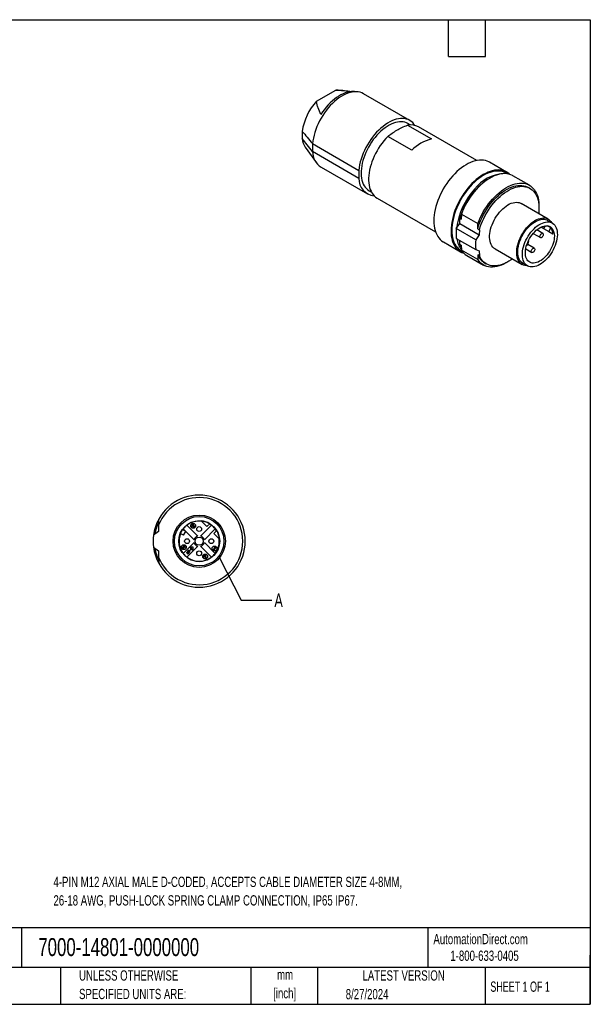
# Model space of a CAD drawing. Header units: millimetres. Extents: x 6 to 273, y 6 to 210.
# Tile 2 of 2: x 155 to 273, y 6 to 210. Entities that reach past the tile are written whole.
import ezdxf

# ---------------------------------------------------------------- set-up
doc = ezdxf.new("R2010")
doc.units = ezdxf.units.MM
doc.layers.add('TEXT', color=140, linetype='Continuous', lineweight=25)
doc.styles.add('SLDTEXTSTYLE0', font='TXT', dxfattribs={"width": 0.7})
doc.styles.add('SLDTEXTSTYLE1', font='TXT', dxfattribs={"width": 0.65})
doc.dimstyles.new('SLDDIMSTYLE2', dxfattribs={"dimtxt": 0.18, "dimasz": 3.302, "dimexe": 0, "dimexo": 0.0625, "dimgap": 0, "dimtad": 0, "dimtih": 1, "dimtoh": 1, "dimdec": 0, "dimrnd": 1e-09, "dimzin": 0, "dimdsep": 46, "dimtxsty": 'Standard', "dimblk1": 'NONE', "dimblk2": 'NONE', "dimsah": 1, "dimcen": 0.09, "dimadec": 0, "dimazin": 0, "dimtfac": 3.302, "dimtdec": 0, "dimtofl": 0, "dimtmove": 0, "dimatfit": 3, "dimldrblk": 'NONE', "dimfxl": 0, "dimfrac": 2, "dimtolj": 1, "dimtzin": 0, "dimarcsym": 0})

# ---------------------------------------------------------------- blocks, each defined once
blk = doc.blocks.new('_None')

msp = doc.modelspace()

# ---------------------------------------------------------------- linework, layer by layer
for p, q in [((216.585, 192.724), (220.572, 195.026)), ((222.032, 194.935), (221.073, 195.022)), ((225.003, 194.663), (224.417, 194.716)), ((235.822, 188.757), (226.276, 194.268)), ((235.37, 187.792), (240.32, 184.935)), ((235.902, 187.845), (235.447, 188.108)), ((249.635, 180.495), (237.588, 187.449)), ((213.642, 186.498), (213.642, 185.019)), ((236.257, 182.59), (231.308, 185.447)), ((214.271, 183.24), (216.548, 180.017)), ((215.756, 183.967), (225.302, 178.456)), ((215.756, 183.967), (215.756, 182.317)), ((225.302, 176.806), (215.756, 182.317)), ((217.527, 179.112), (227.073, 173.601)), ((255.792, 178.095), (252.256, 180.136)), ((225.302, 178.456), (225.302, 176.806)), ((255.899, 177.744), (255.667, 177.878)), ((260.501, 175.376), (257.107, 177.336)), ((260.604, 174.739), (260.251, 174.943)), ((227.448, 174.251), (227.903, 173.988)), ((229.089, 172.726), (241.136, 165.772)), ((264.391, 168.397), (258.804, 171.622)), ((246.462, 169.425), (246.431, 168.366)), ((246.462, 169.425), (249.856, 167.466)), ((245.414, 166.432), (246.117, 167.468)), ((246.117, 167.468), (246.148, 168.529)), ((246.117, 167.468), (250.147, 165.141)), ((246.148, 168.529), (246.431, 168.366)), ((249.825, 166.406), (249.856, 167.466)), ((263.49, 166.434), (262.921, 166.763)), ((262.921, 166.763), (263.49, 166.434)), ((262.921, 166.762), (264.49, 165.856)), ((262.922, 166.761), (265.34, 165.366)), ((263.49, 166.434), (263.829, 167.02)), ((264.918, 166.596), (264.201, 166.999)), ((265.198, 167.584), (264.241, 168.137)), ((249.444, 164.106), (245.414, 166.432)), ((250.147, 165.141), (249.444, 164.106)), ((249.825, 166.406), (250.178, 166.202)), ((250.178, 166.202), (250.147, 165.141)), ((261.265, 165.429), (262.752, 164.571)), ((263.252, 165.437), (261.998, 166.161)), ((264.49, 165.856), (264.918, 166.596)), ((264.49, 165.856), (265.34, 165.366)), ((242.757, 163.681), (246.293, 161.64)), ((245.414, 164.42), (249.444, 162.094)), ((246.148, 163.172), (246.122, 164.011)), ((246.431, 163.009), (246.148, 163.172)), ((246.431, 163.009), (246.462, 161.986)), ((260.101, 163.025), (259.93, 163.034)), ((260.101, 163.025), (260.399, 163.831)), ((261.484, 162.375), (260.146, 163.148)), ((260.37, 163.848), (260.255, 163.854)), ((260.37, 163.848), (260.277, 163.901)), ((260.399, 163.831), (260.37, 163.848)), ((246.418, 161.856), (246.65, 161.722)), ((249.856, 160.026), (246.462, 161.986)), ((247.607, 160.881), (251.001, 158.922)), ((249.444, 162.094), (250.147, 161.87)), ((250.178, 160.845), (249.825, 161.049)), ((249.825, 161.049), (249.856, 160.026)), ((250.147, 161.87), (250.178, 160.845)), ((253.405, 162.268), (258.991, 159.043)), ((259.73, 162.233), (260.984, 161.509)), ((251.251, 159.355), (251.605, 159.15)), ((259.141, 159.303), (260.099, 158.75)), ((184.006, 105.208), (184.051, 106.483)), ((193.978, 104.933), (192.777, 106.134)), ((183.962, 103.931), (182.967, 103.159)), ((184.006, 105.208), (183.962, 103.931)), ((189.565, 103.972), (188.911, 104.327)), ((189.565, 103.972), (189.09, 104.447)), ((189.184, 103.154), (189.606, 103.931)), ((189.606, 103.931), (189.565, 103.972)), ((191.325, 102.212), (189.606, 103.931)), ((189.867, 105.225), (192.102, 102.99)), ((190.874, 105.022), (190.979, 105.107)), ((191.213, 104.661), (191.546, 104.993)), ((191.457, 105.081), (191.269, 104.893)), ((191.546, 104.993), (191.457, 105.081)), ((192.672, 102.99), (194.907, 105.225)), ((195.685, 104.447), (193.45, 102.212)), ((193.978, 104.933), (194.582, 105.537)), ((195.392, 103.519), (195.996, 104.122)), ((189.184, 103.154), (188.481, 103.536)), ((189.09, 99.408), (191.325, 101.643)), ((193.45, 101.643), (195.685, 99.408)), ((195.392, 103.519), (196.593, 102.318)), ((182.967, 100.696), (183.962, 99.924)), ((183.962, 99.924), (184.006, 98.647)), ((189.266, 100.398), (189.194, 100.5)), ((189.207, 100.59), (189.295, 100.657)), ((189.295, 100.657), (189.245, 100.693)), ((189.406, 100.707), (189.509, 100.627)), ((189.847, 99.687), (189.758, 99.598)), ((189.758, 99.598), (190.01, 99.347)), ((190.026, 99.507), (189.847, 99.687)), ((192.102, 100.865), (189.867, 98.63)), ((190.125, 99.576), (190.026, 99.507)), ((190.315, 99.555), (190.25, 99.644)), ((190.326, 99.733), (190.431, 99.648)), ((190.679, 100.691), (190.501, 100.513)), ((190.846, 100.513), (190.501, 100.167)), ((190.501, 100.513), (190.846, 100.513)), ((190.501, 100.167), (190.627, 100.041)), ((190.627, 100.041), (190.972, 100.387)), ((191.15, 100.691), (190.679, 100.691)), ((190.972, 100.387), (190.972, 100.041)), ((190.972, 100.041), (191.15, 100.219)), ((191.15, 100.219), (191.15, 100.691)), ((194.907, 98.63), (192.672, 100.865)), ((195.638, 100.549), (195.28, 100.191)), ((195.28, 100.191), (195.375, 100.096)), ((195.375, 100.096), (195.872, 100.593)), ((195.529, 100.686), (195.443, 100.6)), ((195.872, 100.593), (195.795, 100.67)), ((184.006, 98.647), (184.051, 97.372)), ((190.01, 99.347), (190.315, 99.555)), ((193.363, 98.996), (193.271, 98.904)), ((193.271, 98.904), (193.371, 98.805)), ((193.371, 98.805), (193.309, 98.743)), ((193.309, 98.743), (193.392, 98.66)), ((193.462, 98.897), (193.363, 98.996)), ((193.392, 98.66), (193.454, 98.722)), ((193.454, 98.722), (193.768, 98.408)), ((193.665, 99.099), (193.462, 98.897)), ((193.545, 98.814), (193.659, 98.927)), ((193.715, 98.644), (193.545, 98.814)), ((193.659, 98.927), (193.715, 98.644)), ((193.748, 99.017), (193.665, 99.099)), ((193.848, 98.487), (193.748, 99.017)), ((193.768, 98.408), (193.848, 98.487))]:
    msp.add_line(p, q)
at = {"flags": 128}
for points in [[(226.276, 194.268), (226.268, 194.272), (225.929, 194.439), (225.568, 194.562), (225.186, 194.641), (224.786, 194.676), (224.37, 194.666), (223.94, 194.613), (223.499, 194.515), (223.049, 194.373), (222.593, 194.189), (222.132, 193.963), (221.671, 193.696), (221.211, 193.391), (220.754, 193.048), (220.304, 192.67), (219.863, 192.259), (219.433, 191.816), (219.017, 191.345), (218.617, 190.848), (218.235, 190.328), (217.874, 189.788), (217.535, 189.231), (217.22, 188.659), (216.932, 188.076), (216.671, 187.486), (216.439, 186.891), (216.238, 186.295), (216.068, 185.702), (215.93, 185.113), (215.826, 184.534), (215.756, 183.967)], [(224.417, 194.716), (224.206, 194.729), (223.803, 194.72), (223.385, 194.667), (222.957, 194.572), (222.52, 194.435), (222.077, 194.256), (221.631, 194.037), (221.183, 193.778), (220.736, 193.482), (220.293, 193.149), (219.856, 192.782), (219.428, 192.383), (219.011, 191.954), (218.607, 191.497), (218.219, 191.014), (217.848, 190.51), (217.497, 189.985)], [(221.073, 195.022), (220.956, 195.031), (220.572, 195.026)], [(236.876, 187.741), (236.678, 188.015), (236.418, 188.304), (236.129, 188.553), (235.814, 188.762), (235.475, 188.928), (235.114, 189.051), (234.732, 189.13), (234.332, 189.165), (233.916, 189.156), (233.486, 189.102), (233.045, 189.004), (232.595, 188.862), (232.139, 188.678), (231.678, 188.452), (231.217, 188.186), (230.756, 187.88), (230.3, 187.537), (229.85, 187.159), (229.409, 186.748), (228.979, 186.305), (228.563, 185.834), (228.163, 185.338), (227.781, 184.818), (227.42, 184.277), (227.081, 183.72), (226.766, 183.148), (226.478, 182.566), (226.217, 181.975), (225.985, 181.38), (225.784, 180.785), (225.614, 180.191), (225.476, 179.603), (225.372, 179.023), (225.302, 178.456)], [(235.447, 188.108), (235.148, 188.256), (234.81, 188.373), (234.451, 188.448), (234.076, 188.481), (233.684, 188.47), (233.28, 188.417), (232.865, 188.321), (232.442, 188.184), (232.013, 188.005), (231.58, 187.786), (231.147, 187.529), (230.715, 187.234), (230.288, 186.903), (229.868, 186.539), (229.456, 186.144), (229.057, 185.719)], [(229.057, 185.719), (228.671, 185.268), (228.302, 184.793), (227.952, 184.296), (227.621, 183.782), (227.314, 183.252), (227.03, 182.71), (226.773, 182.159), (226.543, 181.602), (226.341, 181.042), (226.17, 180.484), (226.03, 179.929), (225.921, 179.382), (225.845, 178.846), (225.802, 178.323), (225.791, 177.817), (225.814, 177.33), (225.871, 176.866), (225.959, 176.428), (226.08, 176.017), (226.233, 175.637), (226.416, 175.289), (226.629, 174.976), (226.87, 174.699), (227.137, 174.46), (227.431, 174.261), (227.448, 174.251)], [(231.308, 185.447), (230.893, 185.016), (230.493, 184.557), (230.107, 184.074), (229.74, 183.569), (229.393, 183.044), (229.067, 182.504), (228.765, 181.95), (228.488, 181.385), (228.238, 180.814), (228.016, 180.238), (227.823, 179.662), (227.661, 179.088), (227.53, 178.519), (227.432, 177.959), (227.366, 177.411), (227.332, 176.878), (227.332, 176.362), (227.366, 175.867), (227.432, 175.395), (227.53, 174.949), (227.661, 174.532), (227.823, 174.145), (228.016, 173.791), (228.238, 173.472), (228.488, 173.189), (228.765, 172.944), (229.067, 172.739), (229.089, 172.726)], [(252.256, 180.136), (252.153, 180.193), (251.799, 180.353), (251.424, 180.471), (251.029, 180.547), (250.617, 180.579), (250.189, 180.569), (249.748, 180.515), (249.296, 180.418), (248.835, 180.279), (248.367, 180.098), (247.895, 179.877), (247.421, 179.615), (246.947, 179.316), (246.477, 178.979), (246.011, 178.607), (245.553, 178.202), (245.104, 177.766), (244.668, 177.3)], [(244.668, 177.3), (244.245, 176.807), (243.839, 176.29), (243.451, 175.751), (243.084, 175.193), (242.738, 174.619), (242.416, 174.031), (242.12, 173.433), (241.85, 172.827), (241.609, 172.216), (241.396, 171.604), (241.215, 170.994), (241.064, 170.387), (240.946, 169.789), (240.861, 169.201), (240.808, 168.627), (240.789, 168.069), (240.804, 167.53), (240.851, 167.012), (240.932, 166.52), (241.046, 166.054), (241.192, 165.617), (241.369, 165.212), (241.577, 164.84), (241.815, 164.503), (242.081, 164.203), (242.373, 163.941), (242.692, 163.72), (242.757, 163.681)], [(257.107, 177.336), (256.988, 177.401), (256.634, 177.559), (256.259, 177.675), (255.865, 177.749), (255.453, 177.78), (255.026, 177.768), (254.585, 177.713), (254.134, 177.615), (253.673, 177.475), (253.206, 177.294), (252.735, 177.072), (252.262, 176.81), (251.79, 176.511), (251.32, 176.174), (250.856, 175.803), (250.399, 175.398), (249.951, 174.962), (249.516, 174.497), (249.094, 174.006), (248.689, 173.49), (248.302, 172.952), (247.935, 172.396), (247.59, 171.823), (247.269, 171.236), (246.973, 170.639), (246.704, 170.035), (246.462, 169.425)], [(256.403, 177.636), (256.325, 177.708), (256.019, 177.95), (255.689, 178.152), (255.335, 178.312), (254.96, 178.43), (254.565, 178.506), (254.153, 178.538), (253.725, 178.528), (253.284, 178.474), (252.832, 178.377), (252.37, 178.238), (251.903, 178.057), (251.431, 177.836), (250.957, 177.574), (250.483, 177.275), (250.012, 176.938), (249.546, 176.566), (249.088, 176.161), (248.64, 175.725), (248.203, 175.259)], [(255.667, 177.878), (255.63, 177.899), (255.286, 178.065), (254.92, 178.188), (254.535, 178.27), (254.131, 178.308), (253.712, 178.304), (253.279, 178.256), (252.835, 178.166), (252.382, 178.034), (251.922, 177.86), (251.457, 177.645), (250.99, 177.39), (250.524, 177.097), (250.06, 176.768), (249.601, 176.403), (249.15, 176.005), (248.708, 175.575), (248.278, 175.117)], [(248.203, 175.259), (247.781, 174.766), (247.375, 174.249), (246.987, 173.71), (246.619, 173.152), (246.274, 172.578), (245.952, 171.99), (245.655, 171.392), (245.386, 170.786), (245.144, 170.175), (244.932, 169.563), (244.75, 168.952), (244.6, 168.346), (244.482, 167.748), (244.396, 167.16), (244.344, 166.586), (244.325, 166.028), (244.339, 165.489), (244.387, 164.971), (244.468, 164.479), (244.582, 164.013), (244.728, 163.576), (244.905, 163.171), (245.113, 162.799), (245.35, 162.462), (245.616, 162.162), (245.909, 161.9), (246.227, 161.679), (246.57, 161.498), (246.935, 161.358), (246.996, 161.34)], [(248.278, 175.117), (247.862, 174.632), (247.462, 174.122), (247.081, 173.591), (246.72, 173.041), (246.381, 172.475), (246.065, 171.895), (245.775, 171.305), (245.512, 170.708), (245.277, 170.106), (245.071, 169.503), (244.896, 168.903), (244.752, 168.307), (244.64, 167.718), (244.561, 167.141), (244.515, 166.578), (244.502, 166.032), (244.522, 165.505), (244.576, 165), (244.662, 164.52), (244.781, 164.068), (244.932, 163.645), (245.114, 163.253), (245.327, 162.896), (245.568, 162.573), (245.837, 162.289), (246.133, 162.042), (246.418, 161.856)], [(249.825, 166.406), (250.007, 166.996), (250.218, 167.587), (250.459, 168.175), (250.726, 168.758), (251.02, 169.333), (251.338, 169.896), (251.679, 170.445), (252.041, 170.978), (252.422, 171.49), (252.82, 171.98), (253.233, 172.445), (253.66, 172.883), (254.097, 173.291), (254.543, 173.667), (254.995, 174.009), (255.451, 174.316), (255.908, 174.587), (256.365, 174.818), (256.819, 175.01), (257.267, 175.161), (257.707, 175.271), (258.137, 175.339), (258.555, 175.365), (258.958, 175.348), (259.344, 175.289), (259.713, 175.187), (260.06, 175.045), (260.251, 174.943)], [(249.856, 167.466), (250.098, 168.075), (250.367, 168.68), (250.663, 169.277), (250.984, 169.863), (251.329, 170.436), (251.696, 170.993), (252.083, 171.53), (252.488, 172.046), (252.91, 172.538), (253.345, 173.003), (253.793, 173.439), (254.25, 173.843), (254.714, 174.215), (255.184, 174.551), (255.656, 174.851), (256.129, 175.112), (256.601, 175.334), (257.067, 175.516), (257.528, 175.656), (257.979, 175.753), (258.42, 175.808), (258.847, 175.82), (259.259, 175.79), (259.653, 175.716), (260.029, 175.6), (260.383, 175.441), (260.713, 175.242), (261.02, 175.003), (261.3, 174.724), (261.553, 174.408), (261.777, 174.056), (261.971, 173.67), (262.134, 173.252), (262.265, 172.803), (262.365, 172.326), (262.431, 171.823), (262.464, 171.298), (262.466, 170.819)], [(250.178, 166.202), (250.36, 166.792), (250.572, 167.383), (250.812, 167.971), (251.08, 168.554), (251.373, 169.129), (251.691, 169.692), (252.032, 170.241), (252.394, 170.774), (252.775, 171.286), (253.174, 171.776), (253.587, 172.241), (254.013, 172.679), (254.451, 173.087), (254.896, 173.463), (255.349, 173.805), (255.804, 174.112), (256.262, 174.382), (256.719, 174.614), (257.172, 174.806), (257.62, 174.957), (258.06, 175.067), (258.49, 175.135), (258.908, 175.161), (259.311, 175.144), (259.698, 175.085), (260.066, 174.983), (260.414, 174.84), (260.739, 174.657), (261.04, 174.433), (261.316, 174.171), (261.565, 173.871), (261.786, 173.536), (261.977, 173.166), (262.138, 172.765), (262.268, 172.333), (262.366, 171.874), (262.432, 171.389), (262.464, 170.881), (262.464, 170.352), (262.432, 169.806), (262.405, 169.543)], [(253.405, 162.268), (253.17, 162.43), (252.954, 162.635), (252.766, 162.878), (252.607, 163.157), (252.479, 163.469), (252.383, 163.811), (252.319, 164.181), (252.289, 164.576), (252.292, 164.991), (252.329, 165.423), (252.399, 165.869), (252.501, 166.324), (252.636, 166.785), (252.8, 167.247), (252.994, 167.706), (253.215, 168.159), (253.461, 168.601), (253.731, 169.029), (254.022, 169.438), (254.33, 169.825), (254.655, 170.187), (254.992, 170.521), (255.339, 170.823), (255.693, 171.091), (256.05, 171.322), (256.408, 171.515), (256.763, 171.668), (257.112, 171.78), (257.453, 171.849), (257.781, 171.874), (258.095, 171.857), (258.391, 171.796), (258.668, 171.693), (258.804, 171.622)], [(260.028, 158.791), (259.855, 158.794), (259.55, 158.833), (259.263, 158.915), (258.998, 159.04), (258.756, 159.205), (258.54, 159.41), (258.352, 159.653), (258.193, 159.932), (258.065, 160.244), (257.969, 160.586), (257.905, 160.956), (257.875, 161.351), (257.878, 161.766), (257.915, 162.198), (257.985, 162.644), (258.088, 163.099), (258.222, 163.56), (258.386, 164.022), (258.58, 164.482), (258.801, 164.934), (259.048, 165.376), (259.317, 165.804), (259.608, 166.213), (259.917, 166.6), (260.241, 166.962), (260.578, 167.296), (260.925, 167.598), (261.279, 167.866), (261.636, 168.097), (261.994, 168.29), (262.349, 168.443), (262.698, 168.555), (263.039, 168.624), (263.367, 168.65), (263.681, 168.632), (263.978, 168.571), (264.254, 168.468), (264.508, 168.323), (264.737, 168.138), (264.939, 167.913), (265.113, 167.652), (265.128, 167.625)], [(261.124, 166.062), (261.447, 166.4), (261.781, 166.708), (262.122, 166.984), (262.469, 167.223), (262.818, 167.425), (263.165, 167.587), (263.507, 167.707), (263.841, 167.786), (264.164, 167.821), (264.472, 167.813), (264.764, 167.761), (265.036, 167.667), (265.286, 167.53), (265.511, 167.353), (265.709, 167.136), (265.879, 166.883), (266.019, 166.595), (266.127, 166.275), (266.202, 165.926), (266.245, 165.551), (266.254, 165.154), (266.229, 164.738), (266.171, 164.308), (266.08, 163.867), (265.956, 163.419), (265.802, 162.969), (265.619, 162.521), (265.408, 162.079), (265.171, 161.647), (264.91, 161.23), (264.629, 160.83), (264.329, 160.453), (264.013, 160.1), (263.684, 159.776), (263.346, 159.484), (263.001, 159.227), (262.653, 159.006), (262.305, 158.824), (261.96, 158.682), (261.622, 158.583), (261.293, 158.526), (260.977, 158.512), (260.676, 158.542), (260.394, 158.616), (260.133, 158.731), (259.895, 158.888), (259.683, 159.085), (259.499, 159.321), (259.344, 159.592), (259.22, 159.896), (259.128, 160.231), (259.069, 160.593), (259.043, 160.98), (259.051, 161.387), (259.093, 161.81), (259.167, 162.246), (259.275, 162.691), (259.413, 163.14), (259.582, 163.59), (259.78, 164.035), (260.004, 164.473), (260.253, 164.898), (260.525, 165.307), (260.816, 165.696), (261.124, 166.062)], [(265.358, 166.19), (265.477, 165.918), (265.563, 165.615), (265.617, 165.284), (265.638, 164.929), (265.624, 164.554), (265.577, 164.163), (265.496, 163.761), (265.383, 163.352), (265.239, 162.942), (265.066, 162.533), (264.866, 162.132), (264.64, 161.743), (264.392, 161.37), (264.124, 161.017), (263.839, 160.688), (263.541, 160.388), (263.233, 160.119), (262.918, 159.885), (262.6, 159.688), (262.282, 159.53), (261.969, 159.413), (261.663, 159.339), (261.369, 159.309), (261.089, 159.322), (260.827, 159.379), (260.585, 159.478), (260.367, 159.62), (260.174, 159.801), (260.01, 160.021), (259.876, 160.276), (259.773, 160.564), (259.702, 160.882), (259.665, 161.226), (259.662, 161.591), (259.692, 161.975), (259.756, 162.371), (259.853, 162.777), (259.982, 163.188), (260.14, 163.598), (260.327, 164.003), (260.541, 164.399), (260.778, 164.781), (261.037, 165.144), (261.313, 165.485), (261.605, 165.8), (261.909, 166.085), (262.221, 166.337), (262.538, 166.553), (262.856, 166.731), (263.172, 166.868), (263.482, 166.964), (263.782, 167.016), (264.07, 167.025), (264.341, 166.99), (264.593, 166.912), (264.824, 166.791), (265.029, 166.629), (265.208, 166.428), (265.358, 166.19)], [(260.167, 166.614), (260.489, 166.953), (260.823, 167.261), (261.165, 167.536), (261.512, 167.776), (261.86, 167.978), (262.207, 168.14), (262.549, 168.26), (262.883, 168.339), (263.206, 168.374), (263.515, 168.365), (263.807, 168.314), (264.078, 168.219), (264.241, 168.137)], [(259.141, 159.303), (258.938, 159.441), (258.726, 159.638), (258.541, 159.873), (258.386, 160.144), (258.262, 160.449), (258.171, 160.784), (258.111, 161.146), (258.086, 161.533), (258.094, 161.94), (258.135, 162.363), (258.21, 162.799), (258.317, 163.244), (258.456, 163.693), (258.625, 164.143), (258.822, 164.588), (259.047, 165.026), (259.296, 165.451), (259.567, 165.86), (259.858, 166.249), (260.167, 166.614)], [(263.322, 165.362), (263.353, 165.257), (263.349, 165.127), (263.311, 164.985), (263.243, 164.845), (263.151, 164.72), (263.045, 164.624), (262.934, 164.565), (262.83, 164.548), (262.743, 164.577), (262.681, 164.647), (262.651, 164.752), (262.655, 164.882), (262.693, 165.024), (262.761, 165.164), (262.852, 165.288), (262.959, 165.385), (263.069, 165.444), (263.173, 165.46), (263.26, 165.432), (263.322, 165.362)], [(246.148, 163.172), (246.33, 162.792), (246.443, 162.597)], [(257.005, 160.19), (256.719, 159.985), (256.262, 159.689), (255.804, 159.431), (255.349, 159.212), (254.896, 159.032), (254.451, 158.894), (254.013, 158.797), (253.587, 158.742), (253.174, 158.73), (252.775, 158.76), (252.394, 158.832), (252.032, 158.947), (251.691, 159.102), (251.373, 159.299), (251.08, 159.534), (250.812, 159.808), (250.572, 160.119), (250.36, 160.466), (250.178, 160.845)], [(261.555, 162.3), (261.585, 162.195), (261.581, 162.065), (261.543, 161.923), (261.475, 161.783), (261.384, 161.659), (261.277, 161.562), (261.167, 161.503), (261.063, 161.486), (260.976, 161.515), (260.914, 161.585), (260.883, 161.69), (260.887, 161.82), (260.925, 161.962), (260.993, 162.102), (261.085, 162.226), (261.191, 162.323), (261.302, 162.382), (261.406, 162.398), (261.493, 162.37), (261.555, 162.3)], [(255.931, 159.499), (255.656, 159.338), (255.184, 159.092), (254.714, 158.886), (254.25, 158.721), (253.793, 158.598), (253.345, 158.518), (252.91, 158.48), (252.488, 158.485), (252.083, 158.533), (251.696, 158.624), (251.329, 158.757), (250.984, 158.931), (250.663, 159.147), (250.367, 159.402), (250.098, 159.696), (249.856, 160.026)]]:
    msp.add_lwpolyline(points, dxfattribs=at)
for centre, radius in [((192.387, 101.928), 5.4), ((192.387, 101.928), 5.1), ((192.387, 101.928), 4.228), ((191.14, 105.084), 0.5), ((192.387, 104.428), 0.5), ((189.887, 101.928), 0.5), ((192.387, 101.928), 0.85), ((194.887, 101.928), 0.5), ((189.231, 100.68), 0.5), ((192.387, 99.428), 0.5), ((195.544, 100.425), 0.5), ((193.634, 98.771), 0.5)]:
    msp.add_circle(centre, radius)
for centre, radius, start, end in [((224.894, 184.988), 11.353, 137.04931, 172.35813), ((236.002, 184.535), 3.318, 61.42654, 100.97731), ((217.433, 185.36), 3.806, 185.13037, 213.83762), ((242.084, 177.187), 7.946, 102.83275, 137.16188), ((219.755, 182.435), 4.001, 181.68773, 236.16051), ((228.849, 176.725), 3.548, 178.68988, 264.03839), ((255.588, 169.809), 7.979, 93.35921, 143.21773), ((260.491, 164.401), 14.925, 133.20238, 163.94526), ((260.094, 164.658), 14.742, 137.66336, 172.76256), ((254.296, 165.426), 8.939, 173.53906, 186.46094), ((262.99, 165.247), 2.352, 2.89545, 34.98683), ((250.233, 164.982), 4.762, 187.44681, 217.59571), ((258.326, 163.1), 8.939, 173.53906, 186.46094), ((249.305, 163.786), 3.365, 212.35681, 239.7069), ((253.033, 162.302), 3.444, 201.3268, 238.84846), ((192.387, 101.928), 9, 201.37502, 158.62498), ((192.387, 101.928), 9.5, 208.65596, 151.34404), ((192.387, 101.928), 9.5, 151.34404, 172.54963), ((192.387, 101.928), 9.25, 154.61679, 170.96521), ((192.387, 101.928), 4.15, 83.45171, 127.38418), ((192.387, 101.928), 4.224, 58.69377, 84.70172), ((192.387, 101.928), 4.224, 145.3847, 157.6153), ((192.387, 101.928), 4.15, 142.61582, 145.27496), ((192.387, 101.928), 4.142, 127.36965, 142.63035), ((191.056, 105.168), 0.233, 134.82312, 218.78641), ((191.033, 105.186), 0.0918, 44.32605, 134.34155), ((190.989, 105.148), 0.149, 9.4797, 43.20452), ((190.97, 105.153), 0.295, 4.46773, 42.63679), ((192.387, 101.928), 4.15, 52.61582, 58.94343), ((192.387, 101.928), 4.142, 37.36965, 52.63035), ((192.387, 101.928), 4.15, 31.05657, 37.38418), ((192.387, 101.928), 4.224, 5.29828, 31.30623), ((192.387, 101.928), 9.5, 172.54963, 187.45037), ((192.387, 101.928), 4.15, 157.72504, 217.38418), ((192.387, 101.928), 1.1, 105, 165), ((192.387, 101.928), 1.1, 195, 255), ((192.387, 101.928), 1.1, 15, 75), ((192.387, 101.928), 1.1, 285, 345), ((192.387, 101.928), 4.15, 322.61582, 6.54829), ((192.387, 101.928), 9.5, 187.45037, 208.65596), ((192.387, 101.928), 9.25, 189.03479, 205.38321), ((189.086, 100.577), 0.169, 135.9832, 179.77808), ((189.132, 100.578), 0.216, 180.06589, 226.59763), ((189.14, 100.582), 0.223, 225.94971, 304.57372), ((189.119, 100.551), 0.0768, 135, 225), ((189.282, 100.818), 0.169, 134.35716, 212.37781), ((189.341, 100.766), 0.218, 320.30169, 48.2553), ((190.189, 99.772), 0.206, 225.43897, 252.00562), ((190.242, 99.76), 0.259, 98.72843, 135.23635), ((190.236, 99.784), 0.141, 227.2161, 275.44049), ((190.235, 99.784), 0.234, 44.21201, 97.88343), ((195.658, 101.021), 0.473, 243.05888, 267.56355), ((192.387, 101.928), 4.142, 217.36965, 232.63035), ((192.387, 101.928), 4.15, 232.61582, 307.38418), ((192.387, 101.928), 4.142, 307.36965, 322.63035)]:
    msp.add_arc(centre, radius, start, end)
for points, knots in [([(220.572, 195.026), (220.971, 195.007), (221.77, 194.97), (222.858, 194.854), (223.543, 194.761), (223.839, 194.72)], [0, 0, 0, 0, 0.36230019, 0.72491733, 1, 1, 1, 1]), ([(217.497, 189.985), (217.278, 190.434), (217.077, 190.886), (216.834, 191.568), (216.762, 191.797), (216.647, 192.258), (216.604, 192.49), (216.585, 192.724)], [0, 0, 0, 0, 0.5, 0.5, 0.75, 0.75, 1, 1, 1, 1]), ([(213.642, 186.498), (213.978, 186.096), (214.683, 185.253), (215.388, 184.408), (215.756, 183.967)], [0, 0, 0, 0, 0.4773754, 1, 1, 1, 1]), ([(215.756, 182.317), (215.388, 182.787), (214.683, 183.687), (213.978, 184.589), (213.642, 185.019)], [0, 0, 0, 0, 0.5226245, 1, 1, 1, 1]), ([(190.892, 105.333), (190.941, 105.382), (190.992, 105.407), (191.101, 105.41), (191.147, 105.392), (191.186, 105.352)], [0, 0, 0, 0, 0.5, 0.5, 1, 1, 1, 1]), ([(190.968, 105.252), (190.949, 105.232), (190.939, 105.211), (190.94, 105.163), (190.953, 105.137), (190.979, 105.107)], [0, 0, 0, 0, 0.5, 0.5, 1, 1, 1, 1]), ([(191.213, 104.661), (191.184, 104.698), (191.163, 104.74), (191.139, 104.835), (191.135, 104.911), (191.139, 105.013)], [0, 0, 0, 0, 0.5, 0.5, 1, 1, 1, 1]), ([(191.137, 105.173), (191.138, 105.162), (191.141, 105.133), (191.141, 105.079), (191.14, 105.037), (191.139, 105.013)], [0, 0, 0, 0, 0.2117764, 0.5447237, 1, 1, 1, 1]), ([(191.263, 105.176), (191.266, 105.15), (191.267, 105.108), (191.262, 104.993), (191.261, 104.956), (191.263, 104.922), (191.265, 104.907), (191.269, 104.893)], [0, 0, 0, 0, 0.3333333, 0.3333333, 0.6666667, 0.6666667, 1, 1, 1, 1]), ([(189.139, 100.727), (189.105, 100.735), (189.042, 100.749), (188.989, 100.712), (188.964, 100.695)], [0, 0, 0, 0, 0.5346316, 1, 1, 1, 1]), ([(189.207, 100.59), (189.183, 100.617), (189.158, 100.631), (189.107, 100.634), (189.085, 100.625), (189.065, 100.605)], [0, 0, 0, 0, 0.5, 0.5, 1, 1, 1, 1]), ([(189.065, 100.497), (189.081, 100.48), (189.101, 100.472), (189.146, 100.472), (189.169, 100.481), (189.194, 100.5)], [0, 0, 0, 0, 0.5, 0.5, 1, 1, 1, 1]), ([(189.164, 100.938), (189.207, 100.982), (189.26, 101.003), (189.385, 101.001), (189.439, 100.976), (189.487, 100.929)], [0, 0, 0, 0, 0.5, 0.5, 1, 1, 1, 1]), ([(189.257, 100.837), (189.233, 100.813), (189.22, 100.788), (189.218, 100.734), (189.226, 100.712), (189.245, 100.693)], [0, 0, 0, 0, 0.5, 0.5, 1, 1, 1, 1]), ([(189.409, 100.85), (189.389, 100.869), (189.365, 100.878), (189.309, 100.875), (189.282, 100.862), (189.257, 100.837)], [0, 0, 0, 0, 0.5, 0.5, 1, 1, 1, 1]), ([(189.406, 100.707), (189.427, 100.733), (189.437, 100.759), (189.436, 100.81), (189.427, 100.831), (189.409, 100.85)], [0, 0, 0, 0, 0.5, 0.5, 1, 1, 1, 1]), ([(190.059, 99.942), (190.01, 99.893), (189.985, 99.839), (189.982, 99.719), (190.002, 99.668), (190.045, 99.625)], [0, 0, 0, 0, 0.5, 0.5, 1, 1, 1, 1]), ([(190.14, 99.68), (190.119, 99.702), (190.108, 99.728), (190.111, 99.786), (190.127, 99.815), (190.158, 99.846)], [0, 0, 0, 0, 0.5, 0.5, 1, 1, 1, 1]), ([(190.158, 99.846), (190.19, 99.878), (190.222, 99.896), (190.281, 99.901), (190.306, 99.892), (190.326, 99.872)], [0, 0, 0, 0, 0.5, 0.5, 1, 1, 1, 1]), ([(190.326, 99.872), (190.343, 99.855), (190.352, 99.833), (190.354, 99.782), (190.345, 99.757), (190.326, 99.733)], [0, 0, 0, 0, 0.5, 0.5, 1, 1, 1, 1]), ([(190.431, 99.648), (190.467, 99.695), (190.482, 99.745), (190.473, 99.852), (190.449, 99.901), (190.403, 99.947)], [0, 0, 0, 0, 0.5, 0.5, 1, 1, 1, 1]), ([(195.529, 100.686), (195.562, 100.669), (195.605, 100.657), (195.708, 100.644), (195.754, 100.651), (195.795, 100.67)], [0, 0, 0, 0, 0.5, 0.5, 1, 1, 1, 1])]:
    msp.add_open_spline(points, degree=3, knots=knots)
for points in [[(233.135, 186.738), (233.818, 187.132), (234.568, 187.481), (235.37, 187.792)], [(231.308, 185.447), (231.848, 185.91), (232.451, 186.343), (233.135, 186.738)]]:
    msp.add_open_spline(points, degree=3)
at = {"layer": 'TEXT'}
for p, q in [((6.35, 209.55), (273.05, 209.55)), ((243.84, 201.93), (243.84, 209.55)), ((251.46, 201.93), (251.46, 209.55)), ((273.05, 209.55), (273.05, 6.35)), ((243.84, 201.93), (251.46, 201.93)), ((273.05, 22.126), (6.35, 22.126)), ((155.759, 22.126), (155.759, 13.97)), ((239.575, 22.126), (239.575, 13.97)), ((273.05, 6.35), (273.05, 16.51)), ((273.05, 13.97), (6.35, 13.97)), ((163.78, 13.97), (163.78, 6.35)), ((203.024, 13.97), (203.024, 6.35)), ((216.812, 13.97), (216.812, 6.35)), ((251.349, 13.97), (251.349, 6.35)), ((6.35, 6.35), (273.05, 6.35))]:
    msp.add_line(p, q, dxfattribs=at)
msp.add_circle((192.387, 101.928), 5.4, dxfattribs=at)

# ---------------------------------------------------------------- texts
for s, insert, char_height, attachment_point, style in [('A', (207.884, 91.132), 2.822, 1, 'SLDTEXTSTYLE0'), ('4-PIN M12 AXIAL MALE D-CODED, ACCEPTS CABLE DIAMETER SIZE 4-8MM,', (162.337, 32.68), 2.11667, 1, 'SLDTEXTSTYLE0'), ('26-18 AWG, PUSH-LOCK SPRING CLAMP CONNECTION, IP65 IP67.', (162.337, 28.858), 2.11667, 1, 'SLDTEXTSTYLE0'), ('AutomationDirect.com', (240.695, 20.877), 2.11667, 1, 'SLDTEXTSTYLE0'), ('7000-14801-0000000', (159.208, 20.015), 3.70417, 1, 'SLDTEXTSTYLE0'), ('1-800-633-0405', (244.192, 17.437), 2.11667, 1, 'SLDTEXTSTYLE0'), ('UNLESS OTHERWISE', (167.608, 13.361), 2.11667, 1, 'SLDTEXTSTYLE0'), ('mm', (210.099, 13.519), 2.1167, 2, 'SLDTEXTSTYLE0'), ('LATEST VERSION', (234.552, 13.364), 2.11667, 2, 'SLDTEXTSTYLE0'), ('SHEET 1 OF 1', (252.441, 11.051), 2.11667, 1, 'SLDTEXTSTYLE1'), ('SPECIFIED UNITS ARE:', (167.608, 9.539), 2.11667, 1, 'SLDTEXTSTYLE0'), ('[inch]', (210.015, 9.697), 2.1167, 2, 'SLDTEXTSTYLE0'), ('8/27/2024', (222.613, 9.508), 2.1167, 1, 'SLDTEXTSTYLE0')]:
    msp.add_mtext(s, dxfattribs=dict(at, insert=insert, char_height=char_height, attachment_point=attachment_point, style=style))

# ---------------------------------------------------------------- leaders
at = {"layer": 'TEXT', "has_arrowhead": 0}
msp.add_leader([(196.575, 98.519), (201.034, 89.721), (207.384, 89.721)], dimstyle='SLDDIMSTYLE2', dxfattribs=at)

doc.saveas('drawing.dxf')
